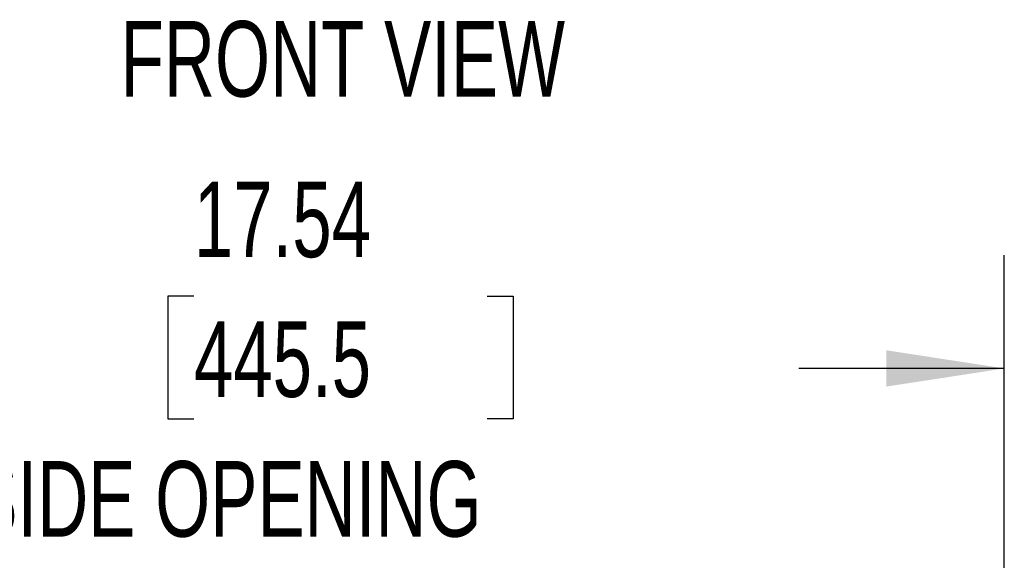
# Model space of a CAD drawing. Header units: inches. Extents: x 0.2 to 10.7, y 0.2 to 7.9.
# Tile 19 of 95: x 3.686 to 4.771, y 2.358 to 2.954. Entities that reach past the tile are written whole.
import ezdxf

# ---------------------------------------------------------------- set-up
doc = ezdxf.new("R2010")
doc.units = ezdxf.units.IN
doc.header["$MEASUREMENT"] = 0
doc.layers.add('DIMENSIONS', color=140, linetype='Continuous')
doc.layers.add('TEXT', color=140, linetype='Continuous')
doc.styles.add('SLDTEXTSTYLE0', font='TXT', dxfattribs={"width": 0.7})
doc.dimstyles.new('SLDDIMSTYLE0', dxfattribs={"dimtxt": 0.084961, "dimasz": 0.13, "dimexe": 0, "dimexo": 0.0625, "dimgap": 0.02124, "dimtad": 0, "dimtih": 1, "dimtoh": 1, "dimlfac": 12, "dimrnd": 1e-09, "dimzin": 12, "dimdsep": 46, "dimtxsty": 'SLDTEXTSTYLE0', "dimsah": 1, "dimcen": 0.09, "dimadec": 0, "dimazin": 3, "dimtfac": 1, "dimtofl": 0, "dimtmove": 0, "dimatfit": 3, "dimfxl": 0, "dimfrac": 2, "dimtolj": 1, "dimtzin": 12, "dimarcsym": 0})

# ---------------------------------------------------------------- blocks, each defined once
blk = doc.blocks.new('_D_23')
at = {"layer": 'DIMENSIONS'}
for p, q in [((3.3091, 2.2732), (3.3091, 2.6948)), ((4.7706, 2.2732), (4.7706, 2.6948)), ((3.8775, 2.6493), (3.8489, 2.6493)), ((3.8489, 2.6493), (3.8489, 2.5143)), ((4.2006, 2.6493), (4.2292, 2.6493)), ((4.2292, 2.6493), (4.2292, 2.5143)), ((3.3091, 2.5698), (3.5341, 2.5698)), ((4.7706, 2.5698), (4.544, 2.5698)), ((3.8489, 2.5143), (3.8775, 2.5143)), ((4.2292, 2.5143), (4.2006, 2.5143))]:
    blk.add_line(p, q, dxfattribs=at)
for points in [[(3.3091, 2.5698), (3.4391, 2.5498), (3.4391, 2.5898)], [(4.7706, 2.5698), (4.6406, 2.5898), (4.6406, 2.5498)]]:
    blk.add_solid(points, dxfattribs=at)
at = {"layer": 'DIMENSIONS', "attachment_point": 1, "style": 'SLDTEXTSTYLE0'}
for s, insert, char_height in [('17.54', (3.8775, 2.7758), 0.08333), ('445.5', (3.8775, 2.6217), 0.08333), ('INSIDE OPENING', (3.5531, 2.4677), 0.083333)]:
    blk.add_mtext(s, dxfattribs=dict(at, insert=insert, char_height=char_height))

msp = doc.modelspace()

# ---------------------------------------------------------------- texts
at = {"layer": 'TEXT', "insert": (4.0416034, 2.9527921), "char_height": 0.08333333, "attachment_point": 2, "style": 'SLDTEXTSTYLE0'}
msp.add_mtext('FRONT VIEW', dxfattribs=at)

# ---------------------------------------------------------------- dimensions: what is measured, and where the dimension line sits
at = {"layer": 'DIMENSIONS'}
dim = msp.add_linear_dim(base=(4.7705796, 2.5698405), p1=(3.3090796, 2.2231979), p2=(4.7705796, 2.2231979), text='<>\\PINSIDE OPENING', dimstyle='SLDDIMSTYLE0', dxfattribs=at)
dim.commit()
dim.dimension.update_dxf_attribs({"geometry": '_D_23', "text_midpoint": (4.039046, 2.5698405), "dimtype": 160})

doc.saveas('drawing.dxf')
